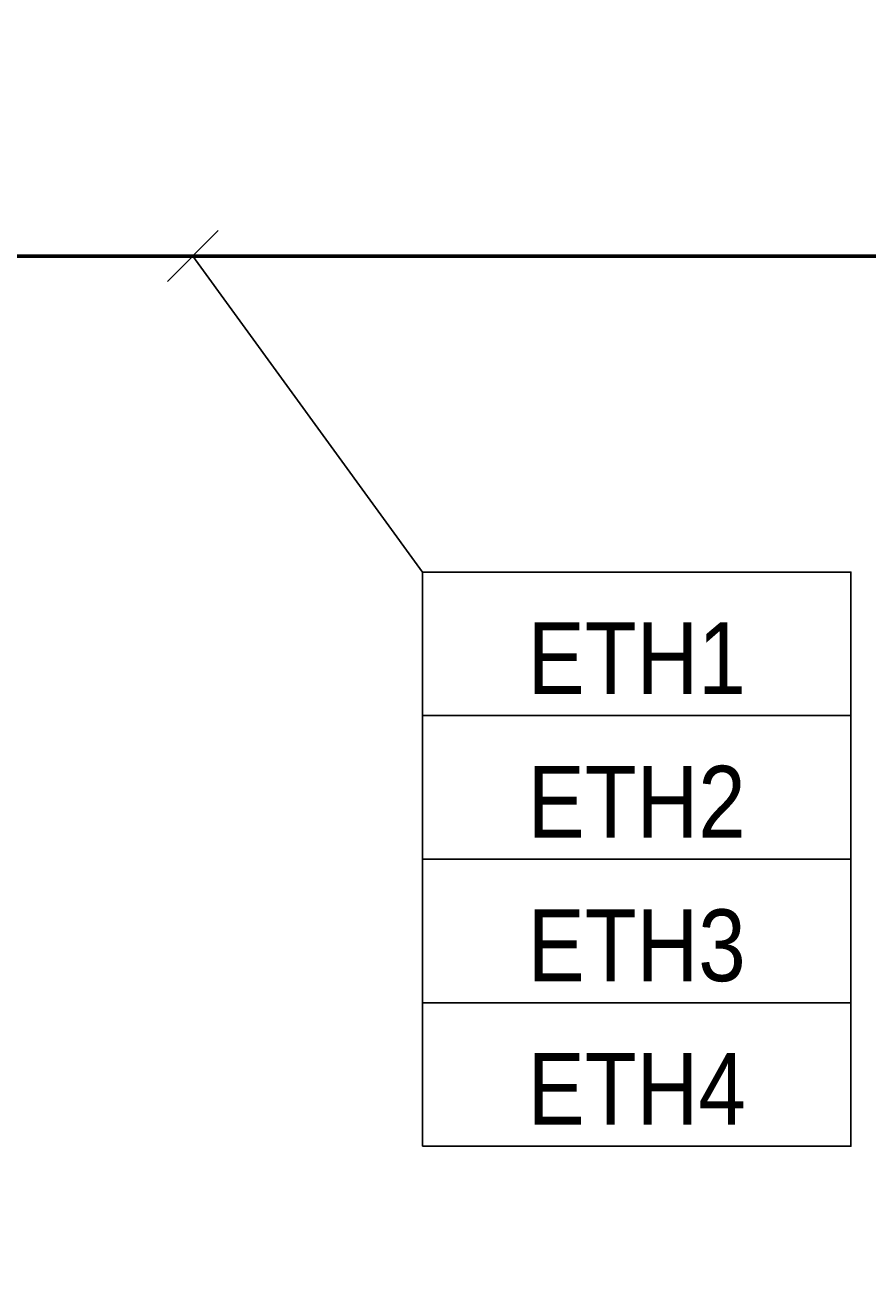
# Model space of a CAD drawing. Header units: millimetres. Extents: x -277772 to 277599, y -59564 to 282085.
# Tile 124 of 190: x -230581 to -227648, y 175330 to 179737. Entities that reach past the tile are written whole.
import ezdxf
from ezdxf.enums import TextEntityAlignment as Align

# ---------------------------------------------------------------- set-up
doc = ezdxf.new("R2018")
doc.units = ezdxf.units.MM
doc.set_wipeout_variables(frame=1)
doc.layers.add('КИП_выноска', color=6, linetype='Continuous', lineweight=25)
doc.layers.add('КИП_трасса', color=3, linetype='Continuous', lineweight=60)
doc.styles.add('GOST 2.304', font='arial.ttf', dxfattribs={"width": 0.85})
doc.linetypes.add('в трубе открыто', pattern='A,10,[133,ltypeshp.shx,S=0.75,R=0,X=-5,Y=2.5],-2.5,[130,ltypeshp.shx,S=2.5,R=-45,X=0,Y=0],-2.5', length=15)

# ---------------------------------------------------------------- blocks, each defined once
blk = doc.blocks.new('*U144')
at = {"color": 0, "linetype": 'Continuous'}
blk.add_line((-0.881, -0.887), (0.881, 0.887), dxfattribs=at)
at = {"color": 0, "linetype": 'Continuous', "lineweight": 30, "ltscale": 75, "width": 0.85, "flags": 104}
blk.add_attdef('ПРИМЕЧАНИЕ_1', text='', height=2.5, dxfattribs=at).set_placement((15.453, -9.895), align=Align.BOTTOM_CENTER)
at = {"color": 0, "lineweight": 30, "width": 0.85, "flags": 104}
blk.add_attdef('ПРИМЕЧАНИЕ_2', text='', height=2.5, dxfattribs=at).set_placement((15.453, -21.035), align=Align.BOTTOM_CENTER)
at = {"color": 0, "lineweight": 30, "style": 'GOST 2.304', "width": 0.85}
for tag, p in [('ИМЯ_КАБЕЛЯ_2', (15.453, -21.005)), ('ИМЯ_КАБЕЛЯ_3', (15.453, -26.005)), ('ИМЯ_КАБЕЛЯ_4', (15.453, -31.005)), ('ИМЯ_КАБЕЛЯ_5', (15.453, -36.005)), ('ИМЯ_КАБЕЛЯ_6', (15.453, -41.005)), ('ИМЯ_КАБЕЛЯ_7', (15.453, -46.005)), ('ИМЯ_КАБЕЛЯ_8', (15.453, -51.005)), ('ИМЯ_КАБЕЛЯ_9', (15.453, -56.005))]:
    blk.add_attdef(tag, text='', height=2.5, dxfattribs=at).set_placement(p, align=Align.BOTTOM_CENTER)
at = {"linetype": 'Continuous'}
blk.add_wipeout([(7.993, -11.005), (22.913, -11.005), (22.913, -16.005), (7.993, -16.005)], dxfattribs=at)
at = {"color": 0}
blk.add_line((7.993, -11.005), (0, 0), dxfattribs=at)
at = {"color": 0, "linetype": 'Continuous'}
blk.add_lwpolyline([(7.993, -16.005), (22.913, -16.005), (22.913, -11.005), (7.993, -11.005)], close=True, dxfattribs=at)
at = {"color": 0, "lineweight": 30, "style": 'GOST 2.304', "width": 0.85}
blk.add_attdef('ИМЯ_КАБЕЛЯ_1', text='', height=2.5, dxfattribs=at).set_placement((15.453, -16.005), align=Align.BOTTOM_CENTER)
blk = doc.blocks.new('*U11')
at = {"color": 0, "linetype": 'Continuous', "lineweight": 30, "ltscale": 75, "width": 0.85, "flags": 104}
blk.add_attdef('ПРИМЕЧАНИЕ_1', text='', height=2.5, dxfattribs=at).set_placement((7.46, 3.611), align=Align.BOTTOM_CENTER)
at = {"color": 0, "lineweight": 30, "width": 0.85, "flags": 104}
blk.add_attdef('ПРИМЕЧАНИЕ_2', text='', height=2.5, dxfattribs=at).set_placement((7.46, -7.53), align=Align.BOTTOM_CENTER)
at = {"color": 0, "lineweight": 30, "style": 'GOST 2.304', "width": 0.85}
for tag, p in [('ИМЯ_КАБЕЛЯ_2', (7.46, -7.5)), ('ИМЯ_КАБЕЛЯ_3', (7.46, -12.5)), ('ИМЯ_КАБЕЛЯ_4', (7.46, -17.5)), ('ИМЯ_КАБЕЛЯ_5', (7.46, -22.5)), ('ИМЯ_КАБЕЛЯ_6', (7.46, -27.5)), ('ИМЯ_КАБЕЛЯ_7', (7.46, -32.5)), ('ИМЯ_КАБЕЛЯ_8', (7.46, -37.5)), ('ИМЯ_КАБЕЛЯ_9', (7.46, -42.5))]:
    blk.add_attdef(tag, text='', height=2.5, dxfattribs=at).set_placement(p, align=Align.BOTTOM_CENTER)
at = {"linetype": 'Continuous'}
blk.add_wipeout([(0, 2.5), (14.919, 2.5), (14.919, -2.5), (0, -2.5)], dxfattribs=at)
at = {"color": 0}
blk.add_line((0, -2.5), (0, 0), dxfattribs=at)
at = {"color": 0, "linetype": 'Continuous'}
blk.add_lwpolyline([(0, -2.5), (14.919, -2.5), (14.919, 2.5), (0, 2.5)], close=True, dxfattribs=at)
at = {"color": 0, "lineweight": 30, "style": 'GOST 2.304', "width": 0.85}
blk.add_attdef('ИМЯ_КАБЕЛЯ_1', text='', height=2.5, dxfattribs=at).set_placement((7.46, -2.5), align=Align.BOTTOM_CENTER)

msp = doc.modelspace()

# ---------------------------------------------------------------- linework, layer by layer
at = {"layer": 'КИП_трасса', "linetype": 'в трубе открыто', "ltscale": 100}
msp.add_lwpolyline([(-235169.5, 179737.2), (-235190.1, 178933.5), (-224804.8, 178933.5), (-224804.8, 176523.2)], dxfattribs=at)

# ---------------------------------------------------------------- next in the draw order: block references
at = {"layer": 'КИП_выноска'}
ref = msp.add_blockref('*U144', (-229997.5, 178933.5), dxfattribs=dict(at, xscale=100, yscale=100, zscale=100))
lines = msp.add_mtext('\\W0.8500;', dxfattribs={"layer": '0', "color": 0, "linetype": 'Continuous', "lineweight": 30, "ltscale": 75, "insert": (-228452.2, 177944), "char_height": 2.5, "attachment_point": 1})
ref.add_attrib('ПРИМЕЧАНИЕ_1', '', (-228452.2, 177944), dxfattribs={"flags": 104}).embed_mtext(lines)
ref.add_attrib('ИМЯ_КАБЕЛЯ_1', 'ETH1', dxfattribs={"layer": '0', "color": 0, "lineweight": 30, "height": 250, "style": 'GOST 2.304', "width": 0.85}).set_placement((-228452.2, 177333), align=Align.BOTTOM_CENTER)
lines = msp.add_mtext('\\W0.8500;', dxfattribs={"layer": '0', "color": 0, "lineweight": 30, "insert": (-228452.2, 176830), "char_height": 2.5, "attachment_point": 1})
ref.add_attrib('ПРИМЕЧАНИЕ_2', '', (-228452.2, 176830), dxfattribs={"flags": 104}).embed_mtext(lines)

# ---------------------------------------------------------------- next in the draw order: block references
ref = msp.add_blockref('*U11', (-229198.1, 177083), dxfattribs=dict(at, xscale=100, yscale=100, zscale=100))
lines = msp.add_mtext('\\W0.8500;', dxfattribs={"layer": '0', "color": 0, "linetype": 'Continuous', "lineweight": 30, "ltscale": 75, "insert": (-228452.2, 177444), "char_height": 2.5, "attachment_point": 1})
ref.add_attrib('ПРИМЕЧАНИЕ_1', '', (-228452.2, 177444), dxfattribs={"flags": 104}).embed_mtext(lines)
ref.add_attrib('ИМЯ_КАБЕЛЯ_1', 'ETH2', dxfattribs={"layer": '0', "color": 0, "lineweight": 30, "height": 250, "style": 'GOST 2.304', "width": 0.85}).set_placement((-228452.2, 176833), align=Align.BOTTOM_CENTER)
lines = msp.add_mtext('\\W0.8500;', dxfattribs={"layer": '0', "color": 0, "lineweight": 30, "insert": (-228452.2, 176330), "char_height": 2.5, "attachment_point": 1})
ref.add_attrib('ПРИМЕЧАНИЕ_2', '', (-228452.2, 176330), dxfattribs={"flags": 104}).embed_mtext(lines)

# ---------------------------------------------------------------- next in the draw order: block references
ref = msp.add_blockref('*U11', (-229198.1, 176583), dxfattribs=dict(at, xscale=100, yscale=100, zscale=100))
lines = msp.add_mtext('\\W0.8500;', dxfattribs={"layer": '0', "color": 0, "linetype": 'Continuous', "lineweight": 30, "ltscale": 75, "insert": (-228452.2, 176944), "char_height": 2.5, "attachment_point": 1})
ref.add_attrib('ПРИМЕЧАНИЕ_1', '', (-228452.2, 176944), dxfattribs={"flags": 104}).embed_mtext(lines)
ref.add_attrib('ИМЯ_КАБЕЛЯ_1', 'ETH3', dxfattribs={"layer": '0', "color": 0, "lineweight": 30, "height": 250, "style": 'GOST 2.304', "width": 0.85}).set_placement((-228452.2, 176333), align=Align.BOTTOM_CENTER)
lines = msp.add_mtext('\\W0.8500;', dxfattribs={"layer": '0', "color": 0, "lineweight": 30, "insert": (-228452.2, 175830), "char_height": 2.5, "attachment_point": 1})
ref.add_attrib('ПРИМЕЧАНИЕ_2', '', (-228452.2, 175830), dxfattribs={"flags": 104}).embed_mtext(lines)

# ---------------------------------------------------------------- next in the draw order: block references
ref = msp.add_blockref('*U11', (-229198.1, 176083), dxfattribs=dict(at, xscale=100, yscale=100, zscale=100))
lines = msp.add_mtext('\\W0.8500;', dxfattribs={"layer": '0', "color": 0, "linetype": 'Continuous', "lineweight": 30, "ltscale": 75, "insert": (-228452.2, 176444), "char_height": 2.5, "attachment_point": 1})
ref.add_attrib('ПРИМЕЧАНИЕ_1', '', (-228452.2, 176444), dxfattribs={"flags": 104}).embed_mtext(lines)
ref.add_attrib('ИМЯ_КАБЕЛЯ_1', 'ETH4', dxfattribs={"layer": '0', "color": 0, "lineweight": 30, "height": 250, "style": 'GOST 2.304', "width": 0.85}).set_placement((-228452.2, 175833), align=Align.BOTTOM_CENTER)
lines = msp.add_mtext('\\W0.8500;', dxfattribs={"layer": '0', "color": 0, "lineweight": 30, "insert": (-228452.2, 175330), "char_height": 2.5, "attachment_point": 1})
ref.add_attrib('ПРИМЕЧАНИЕ_2', '', (-228452.2, 175330), dxfattribs={"flags": 104}).embed_mtext(lines)

doc.saveas('drawing.dxf')
